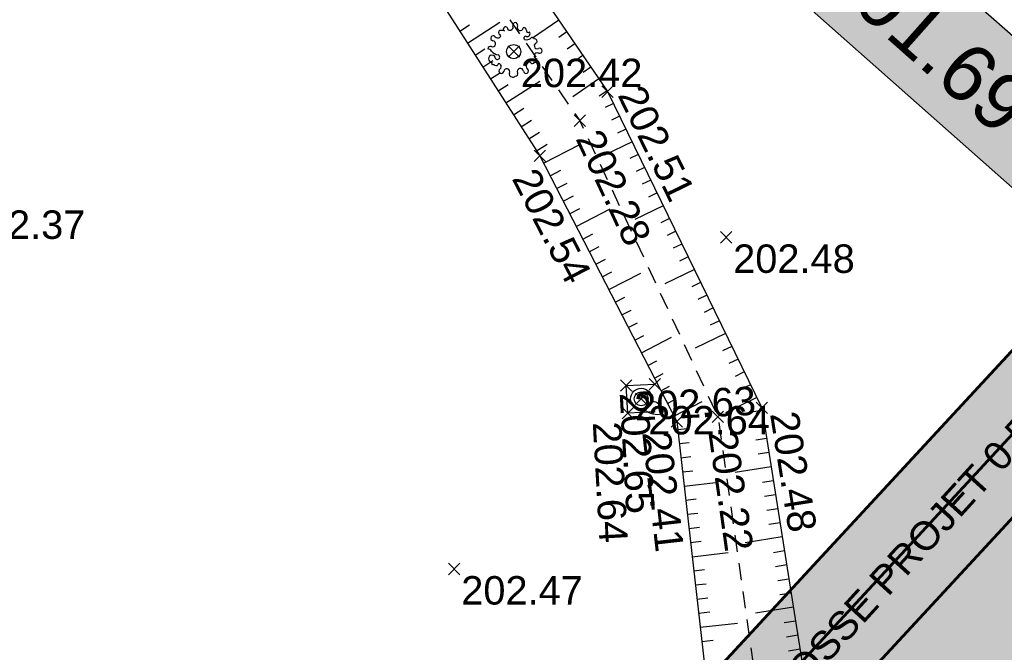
# Model space of a CAD drawing. Extents: x 1616800 to 1632437, y 2248456 to 2251974.
# Tile 110 of 256: x 1617678 to 1617713, y 2251600 to 2251622. Entities that reach past the tile are written whole.
import ezdxf
from ezdxf import colors
from ezdxf.entities.mleader import LeaderData, LeaderLine
from ezdxf.enums import TextEntityAlignment as Align
from ezdxf.math import Vec2, Vec3

# ---------------------------------------------------------------- set-up
doc = ezdxf.new("R2010")
doc.units = 0
doc.header["$LTSCALE"] = 2
doc.header["$PDMODE"] = 3
doc.header["$PDSIZE"] = 0.2
for name, pattern in [('CHEMIN', [1.5, 1, -0.5]), ('CONTINU', [0]), ('FOSSE', [0.5, 0.3, -0.2]), ('Grille', [0.4, 0.2, -0.2])]:
    doc.linetypes.add(name, pattern=pattern)
doc.layers.get('0').update_dxf_attribs({"linetype": 'CONTINUOUS'})
for name, color, linetype in [('01-PAP LOTS CONTOURS', 7, 'CONTINUOUS'), ('01-PAP- FOSSE PROJET', 5, 'CONTINUOUS'), ('01-PAP- REVET MACROLOT', 51, 'CONTINUOUS'), ('02-PAP-EP TEXTE POUR 2000°', 3, 'CONTINUOUS'), ('08-PAP RESEAU TELEPHONE PROJET', 95, 'CONTINUOUS'), ('X-PTS TOPO-TEXTE TOPOALT', 8, 'CONTINUOUS'), ('X-PTS TOPO-TOPOPOINT', 8, 'CONTINUOUS'), ('Y-FDP TOPO-CN_1_00', 8, 'FOSSE'), ('Y-FDP TOPO-TOP_AXE_FOSSE', 8, 'CONTINUOUS'), ('Y-FDP TOPO-TOP_BARBULE', 8, 'CONTINUOUS'), ('Y-FDP TOPO-TOP_DIVERS', 8, 'CONTINUOUS'), ('Y-FDP TOPO-TOP_TALUS', 8, 'CONTINUOUS'), ('Y-FDP TOPO-TOP_VEGETATION_symb', 8, 'CONTINUOUS'), ('Y-FDP TOPO-TOP_VOIRIE', 8, 'CHEMIN')]:
    doc.layers.add(name, color=color, linetype=linetype)
doc.styles.get("Standard").update_dxf_attribs({"font": 'arial.ttf'})

# ---------------------------------------------------------------- blocks, each defined once
blk = doc.blocks.new('TCPOINT')
at = {"color": 0}
blk.add_point((0, 0), dxfattribs=at)
at = {"layer": 'X-PTS TOPO-TEXTE TOPOALT'}
blk.add_attdef('ALT', text='', height=0.75, dxfattribs=at).set_placement((0.25, -0.25), align=Align.TOP_LEFT)
blk = doc.blocks.new('TCPOINT_2')
at = {"color": 0}
blk.add_point((0, 0), dxfattribs=at)
at = {"layer": 'X-PTS TOPO-TEXTE TOPOALT'}
blk.add_attdef('ALT', (0.25, 0.25), '', height=0.75, dxfattribs=at)
blk = doc.blocks.new('TCPOINT_C')
at = {"color": 0}
blk.add_point((0, 0), dxfattribs=at)
at = {"layer": 'X-PTS TOPO-TEXTE TOPOALT'}
blk.add_attdef('ALT', text='', height=0.75, dxfattribs=at).set_placement((0.5, 0.09), align=Align.MIDDLE_LEFT)
blk = doc.blocks.new('Arbre composé')
for centre, major_axis, start_param, end_param in [((-0.447, 0.666), (-0.0621, 0.0621), -0.261799, 1.722328), ((-0.44, 0.401), (-0.243, 0.243), -1.12231, -0.636034), ((-0.29, 0.794), (0.0543, 0.0543), 6.27112, 9.712496), ((-0.128, 0.856), (0.0756, 0.0756), 2.437811, 4.160139), ((-0.128, 0.856), (-0.0756, 0.0756), 2.589343, 4.311671), ((0.053, 0.929), (-0.0621, 0.0621), -0.814049, 1.170078), ((0.053, 0.929), (0.0621, 0.0621), 5.055805, 7.039932), ((0.229, 0.846), (-0.0756, 0.0756), 0.343416, 2.065744), ((0.229, 0.846), (0.0756, 0.0756), 3.63654, 5.358868), ((0.366, 0.751), (0.0611, 0.0611), 5.442007, 7.443818), ((0.509, 0.73), (0.0414, 0.0414), 2.084224, 4.724816), ((-0.72, 0.469), (-0.0621, 0.0621), 0.261799, 2.245927), ((-0.72, 0.469), (-0.0621, 0.0621), 4.560857, 6.544985), ((-0.741, 0.276), (0.0756, 0.0756), 5.235988, 6.958316), ((-0.563, 0.585), (-0.0756, 0.0756), 1.419265, 3.141593), ((-0.5, 0.551), (-0.031, 0.031), 2.648002, 5.490599), ((0.419, 0.476), (-0.0439, 0.0439), -1.123056, 1.960793), ((0.455, 0.647), (0.162, 0.162), 3.648866, 4.555851), ((0.479, 0.624), (-0.0687, 0.0687), 1.943234, 4.662706), ((0.66, 0.41), (0.0621, 0.0621), 6.021386, 8.005513), ((0.721, 0.35), (-0.0738, 0.0738), 3.545603, 5.353199), ((-0.819, 0.097), (0.0621, 0.0621), 0.372067, 2.356194), ((-0.924, -0.062), (-0.114, 0.114), 4.443451, 5.394658), ((-0.741, 0.276), (-0.0756, 0.0756), 1.942863, 3.665191), ((-0.504, 0.247), (-0.256, 0.256), 1.472466, 2.237887), ((0, 0), (0.177, 0.177), 5.497787, 11.780972), ((0.83, 0.205), (-0.0756, 0.0756), -0.67513, 1.047198), ((0.83, 0.205), (0.0756, 0.0756), 2.617994, 4.340322), ((0.908, 0.027), (0.0621, 0.0621), 5.497787, 7.481914), ((0.908, 0.027), (-0.0621, 0.0621), 1.942863, 3.926991), ((-0.761, -0.25), (-0.0867, 0.0867), 3.947739, 8.650944), ((-0.574, -0.193), (0.0595, 0.0595), 3.060826, 6.736019), ((0.83, -0.152), (0.0756, 0.0756), 2.094395, 3.816723), ((0.83, -0.152), (-0.0756, 0.0756), -1.198729, 0.523599), ((0.739, -0.292), (0.0611, 0.0611), 3.899862, 5.901673), ((-0.729, -0.409), (-0.0339, 0.0339), -0.091877, 2.941892), ((-0.625, -0.407), (-0.0621, 0.0621), 1.280346, 3.264473), ((-0.512, -0.463), (0.031, 0.031), 5.760943, 8.603541), ((-0.437, -0.685), (0.0621, 0.0621), 1.390613, 3.374741), ((-0.547, -0.525), (0.0756, 0.0756), 4.532206, 6.254534), ((-0.244, -0.712), (0.0756, 0.0756), 0.494947, 2.217275), ((-0.244, -0.712), (-0.0756, 0.0756), 3.485009, 5.207336), ((0.234, -0.699), (-0.0756, 0.0756), -0.523599, 1.198729), ((0.234, -0.699), (0.0756, 0.0756), 5.608055, 7.330383), ((0.428, -0.677), (-0.0621, 0.0621), 0.895666, 2.879793), ((0.543, -0.52), (-0.0756, 0.0756), 0, 1.722328), ((0.547, -0.454), (-0.0565, 0.0565), -1.34685, 0.669035), ((0.428, -0.677), (-0.0621, 0.0621), 2.879793, 4.863921), ((0.66, -0.334), (-0.0621, 0.0621), 1.419265, 3.403392), ((-0.437, -0.685), (0.0621, 0.0621), 3.374741, 5.358868), ((-0.068, -0.795), (0.0621, 0.0621), 1.914212, 3.89834), ((-0.018, -0.801), (0.069, 0.069), 3.361879, 4.78249), ((0.056, -0.777), (-0.0621, 0.0621), 2.356194, 4.340322)]:
    blk.add_ellipse(centre, major_axis=major_axis, ratio=1, start_param=start_param, end_param=end_param)
blk = doc.blocks.new('U013')
at = {"color": 0}
blk.add_line((0, 0), (0, 0), dxfattribs=at)
for radius in [0.375, 0.244]:
    blk.add_circle((0, 0), radius, dxfattribs=at)

msp = doc.modelspace()

# ---------------------------------------------------------------- hatches: boundary and pattern name
at = {"layer": '01-PAP- REVET MACROLOT'}
h = msp.add_hatch(color=256, dxfattribs=at)
h.dxf.hatch_style = 1
edge = h.paths.add_edge_path()
edge.add_arc((1617785.3692, 2251592.1924), 17.5, 59.33679, 77.46804)
edge.add_line((1617789.1664, 2251609.2755), (1617770.4948, 2251613.4258))
edge.add_arc((1617784.7073, 2251677.3653), 65.5, 247.742856, 257.468045, ccw=False)
edge.add_line((1617759.8982, 2251616.7454), (1617730.0229, 2251628.9721))
edge.add_line((1617730.0229, 2251628.9721), (1617729.3798, 2251628.1548))
edge.add_line((1617729.3798, 2251628.1548), (1617679.738, 2251574.4653))
edge.add_line((1617679.738, 2251574.4653), (1617738.9827, 2251533.7062))
edge.add_line((1617738.9827, 2251533.7062), (1617779.8858, 2251505.5659))
edge.add_line((1617779.8858, 2251505.5659), (1617847.8922, 2251475.7862))
edge.add_line((1617847.8922, 2251475.7862), (1617847.8927, 2251475.786))
edge.add_line((1617847.8927, 2251475.786), (1617956.6559, 2251428.8657))
edge.add_line((1617956.6559, 2251428.8657), (1617993.4116, 2251467.8292))
edge.add_arc((1617979.9544, 2251480.5238), 18.5, 316.67009, 327.72094)
edge.add_line((1617995.5954, 2251470.644), (1617990.8277, 2251495.4912))
edge.add_arc((1617979.9544, 2251480.5238), 18.5, 54.0028, 65.06299)
edge.add_line((1617987.7544, 2251497.2991), (1617954.0366, 2251512.9769))
edge.add_arc((1617986.0799, 2251581.8916), 76, 239.336785, 245.06299, ccw=False)
edge.add_line((1617947.3206, 2251516.5179), (1617794.294, 2251607.2455))

# ---------------------------------------------------------------- linework, layer by layer
at = {"layer": '01-PAP LOTS CONTOURS', "const_width": 0.1, "flags": 128}
msp.add_lwpolyline([(1617794.294, 2251607.2455, 0.079278), (1617789.1664, 2251609.2755), (1617770.4948, 2251613.4258, -0.0424596), (1617759.8982, 2251616.7454), (1617730.0229, 2251628.9721), (1617729.3798, 2251628.1548), (1617679.738, 2251574.4653), (1617738.9827, 2251533.7062), (1617779.8858, 2251505.5659), (1617847.8922, 2251475.7862), (1617847.8927, 2251475.786), (1617956.6559, 2251428.8657), (1617993.4116, 2251467.8292, 0.0482558), (1617995.5954, 2251470.644), (1617990.8277, 2251495.4912, 0.0482967), (1617987.7544, 2251497.2991), (1617954.0366, 2251512.9769, -0.0249905), (1617947.3206, 2251516.5179)], format="xyb", close=True, dxfattribs=at)
at = {"layer": 'Y-FDP TOPO-CN_1_00', "linetype": 'FOSSE', "flags": 128}
msp.add_lwpolyline([(1617700.6355, 2251608.1567), (1617700.5952, 2251608.131), (1617700.5379, 2251608.1174), (1617700.4685, 2251608.1145), (1617700.3923, 2251608.1206), (1617700.3142, 2251608.1342), (1617700.2395, 2251608.1538), (1617700.1731, 2251608.1776), (1617700.1202, 2251608.2042), (1617700.0846, 2251608.2323), (1617700.0652, 2251608.2613), (1617700.0598, 2251608.2913), (1617700.0661, 2251608.322), (1617700.0816, 2251608.3533), (1617700.1041, 2251608.3851), (1617700.1314, 2251608.4173), (1617700.161, 2251608.4496), (1617700.1911, 2251608.4817), (1617700.2218, 2251608.512), (1617700.2533, 2251608.5385), (1617700.2863, 2251608.5595), (1617700.321, 2251608.5729), (1617700.358, 2251608.5771), (1617700.3977, 2251608.5699), (1617700.4405, 2251608.5497), (1617700.4862, 2251608.5153), (1617700.5323, 2251608.4695), (1617700.5755, 2251608.4159), (1617700.6125, 2251608.3581), (1617700.6403, 2251608.2997), (1617700.6555, 2251608.2443), (1617700.655, 2251608.1954)], close=True, dxfattribs=at)
at = {"layer": 'Y-FDP TOPO-TOP_AXE_FOSSE', "linetype": 'FOSSE', "elevation": 201.34, "flags": 128}
msp.add_lwpolyline([(1617680.0736, 2251640.478), (1617689.2046, 2251630.754), (1617697.7406, 2251618.452), (1617702.5936, 2251608.039), (1617704.1356, 2251597.184, 0.0509307), (1617705.3506, 2251592.253), (1617718.5876, 2251577.438), (1617726.3416, 2251569.514)], format="xyb", dxfattribs=at)
at = {"layer": 'Y-FDP TOPO-TOP_BARBULE'}
for p, q in [((1617693.5238, 2251621.6015), (1617693.8613, 2251621.8178)), ((1617693.7937, 2251621.1806), (1617694.9308, 2251621.9095)), ((1617697.0068, 2251621.9828), (1617696.075, 2251621.3471)), ((1617697.2886, 2251621.5697), (1617697.0098, 2251621.3796)), ((1617697.5703, 2251621.1567), (1617697.2924, 2251620.9671)), ((1617694.0635, 2251620.7596), (1617694.4083, 2251620.9806)), ((1617697.8521, 2251620.7437), (1617697.5749, 2251620.5546)), ((1617694.3333, 2251620.3387), (1617694.6819, 2251620.5621)), ((1617698.1339, 2251620.3306), (1617697.8575, 2251620.1421)), ((1617694.6031, 2251619.9177), (1617694.9554, 2251620.1435)), ((1617694.8729, 2251619.4968), (1617695.2289, 2251619.7249)), ((1617695.1428, 2251619.0758), (1617696.3416, 2251619.8442)), ((1617698.4156, 2251619.9176), (1617697.4969, 2251619.2908)), ((1617698.6974, 2251619.5045), (1617698.4226, 2251619.317)), ((1617698.9214, 2251619.0579), (1617698.6342, 2251618.918)), ((1617695.4126, 2251618.6549), (1617695.7759, 2251618.8878)), ((1617699.1404, 2251618.6084), (1617698.8524, 2251618.4681)), ((1617695.6824, 2251618.2339), (1617696.0494, 2251618.4692)), ((1617695.9522, 2251617.813), (1617696.323, 2251618.0506)), ((1617699.3594, 2251618.159), (1617699.0695, 2251618.0177)), ((1617696.2221, 2251617.392), (1617696.594, 2251617.6304)), ((1617696.468, 2251616.9573), (1617697.7383, 2251617.612)), ((1617699.5784, 2251617.7095), (1617698.6059, 2251617.2356)), ((1617699.7974, 2251617.26), (1617699.5038, 2251617.1169)), ((1617696.697, 2251616.5128), (1617697.0739, 2251616.7071)), ((1617700.0165, 2251616.8105), (1617699.721, 2251616.6665)), ((1617696.9261, 2251616.0684), (1617697.2987, 2251616.2604)), ((1617700.2355, 2251616.361), (1617699.9381, 2251616.2161)), ((1617697.1551, 2251615.6239), (1617697.5235, 2251615.8138)), ((1617700.4545, 2251615.9116), (1617700.1553, 2251615.7658)), ((1617697.3842, 2251615.1795), (1617697.7483, 2251615.3672)), ((1617697.6132, 2251614.7351), (1617698.8128, 2251615.3533)), ((1617700.6735, 2251615.4621), (1617699.6699, 2251614.973)), ((1617700.8925, 2251615.0126), (1617700.5896, 2251614.865)), ((1617697.8423, 2251614.2906), (1617698.1979, 2251614.4739)), ((1617701.1116, 2251614.5631), (1617700.8067, 2251614.4146)), ((1617701.3306, 2251614.1137), (1617701.0239, 2251613.9642)), ((1617698.0713, 2251613.8462), (1617698.4227, 2251614.0273)), ((1617698.3004, 2251613.4017), (1617698.6475, 2251613.5806)), ((1617701.5496, 2251613.6642), (1617701.241, 2251613.5138)), ((1617698.5294, 2251612.9573), (1617698.8724, 2251613.134)), ((1617698.7585, 2251612.5128), (1617699.8874, 2251613.0946)), ((1617701.7686, 2251613.2147), (1617700.7339, 2251612.7105)), ((1617701.9876, 2251612.7652), (1617701.6754, 2251612.613)), ((1617698.9875, 2251612.0684), (1617699.322, 2251612.2407)), ((1617702.2067, 2251612.3157), (1617701.8925, 2251612.1627)), ((1617699.2166, 2251611.6239), (1617699.5468, 2251611.7941)), ((1617702.4257, 2251611.8663), (1617702.1097, 2251611.7123)), ((1617699.4457, 2251611.1795), (1617699.7716, 2251611.3474)), ((1617702.6447, 2251611.4168), (1617702.3268, 2251611.2619)), ((1617702.8637, 2251610.9673), (1617701.7979, 2251610.4479)), ((1617699.6747, 2251610.735), (1617699.9964, 2251610.9008)), ((1617699.9038, 2251610.2906), (1617700.962, 2251610.8359)), ((1617703.0827, 2251610.5178), (1617702.7611, 2251610.3611)), ((1617700.1328, 2251609.8461), (1617700.446, 2251610.0075)), ((1617703.3018, 2251610.0683), (1617702.9783, 2251609.9107)), ((1617703.5208, 2251609.6189), (1617703.1954, 2251609.4603)), ((1617700.3619, 2251609.4017), (1617700.6709, 2251609.5609)), ((1617700.5909, 2251608.9572), (1617700.8957, 2251609.1143)), ((1617703.7398, 2251609.1694), (1617703.4126, 2251609.0099)), ((1617700.82, 2251608.5128), (1617701.1205, 2251608.6676)), ((1617701.049, 2251608.0683), (1617702.0366, 2251608.5773)), ((1617703.9588, 2251608.7199), (1617702.8619, 2251608.1854)), ((1617704.152, 2251608.2623), (1617703.7787, 2251608.2032)), ((1617701.179, 2251607.5938), (1617701.5281, 2251607.6335)), ((1617704.2302, 2251607.7684), (1617703.8551, 2251607.709)), ((1617704.3084, 2251607.2746), (1617703.9314, 2251607.2149)), ((1617701.2355, 2251607.097), (1617701.5879, 2251607.1371)), ((1617701.292, 2251606.6002), (1617701.6477, 2251606.6407)), ((1617704.3866, 2251606.7808), (1617704.0077, 2251606.7207)), ((1617701.3484, 2251606.1034), (1617701.7075, 2251606.1442)), ((1617704.4648, 2251606.2869), (1617703.1955, 2251606.0859)), ((1617704.5431, 2251605.7931), (1617704.1604, 2251605.7325)), ((1617701.4049, 2251605.6066), (1617702.6128, 2251605.7439)), ((1617701.4614, 2251605.1098), (1617701.8271, 2251605.1514)), ((1617704.6213, 2251605.2992), (1617704.2367, 2251605.2383)), ((1617704.6995, 2251604.8054), (1617704.313, 2251604.7442)), ((1617701.5178, 2251604.613), (1617701.8869, 2251604.655)), ((1617701.5743, 2251604.1162), (1617701.9467, 2251604.1585)), ((1617704.7777, 2251604.3115), (1617704.3893, 2251604.25)), ((1617704.8559, 2251603.8177), (1617703.5551, 2251603.6116)), ((1617701.6308, 2251603.6194), (1617702.0065, 2251603.6621)), ((1617701.6872, 2251603.1226), (1617702.9506, 2251603.2662)), ((1617704.9341, 2251603.3238), (1617704.542, 2251603.2617)), ((1617701.7437, 2251602.6258), (1617702.1261, 2251602.6693)), ((1617705.0124, 2251602.83), (1617704.6183, 2251602.7676)), ((1617705.0906, 2251602.3362), (1617704.6946, 2251602.2734)), ((1617701.8002, 2251602.129), (1617702.1859, 2251602.1729)), ((1617701.8566, 2251601.6322), (1617702.2457, 2251601.6764)), ((1617705.1688, 2251601.8423), (1617704.771, 2251601.7793)), ((1617705.247, 2251601.3485), (1617703.9146, 2251601.1374)), ((1617701.9131, 2251601.1354), (1617702.3055, 2251601.18)), ((1617701.9696, 2251600.6386), (1617703.2885, 2251600.7885)), ((1617705.3252, 2251600.8546), (1617704.9236, 2251600.791)), ((1617705.4035, 2251600.3608), (1617704.9999, 2251600.2969)), ((1617702.026, 2251600.1418), (1617702.4251, 2251600.1872)), ((1617705.4817, 2251599.8669), (1617705.0763, 2251599.8027))]:
    msp.add_line(p, q, dxfattribs=at)
at = {"layer": 'Y-FDP TOPO-TOP_TALUS', "linetype": 'CONTINU', "elevation": 201.34, "flags": 128}
for points in [[(1617678.8396, 2251641.078), (1617681.8976, 2251641.123), (1617690.2756, 2251631.85), (1617698.7196, 2251619.472), (1617704.1376, 2251608.353), (1617705.7826, 2251597.967, 0.0344161), (1617706.8936, 2251593.103), (1617720.3936, 2251578.322), (1617727.7586, 2251571.426)], [(1617678.8396, 2251641.078), (1617680.0216, 2251638.905), (1617688.1386, 2251630.003), (1617696.3336, 2251617.218), (1617701.1466, 2251607.879), (1617702.4126, 2251596.741, 0.0896478), (1617704.1156, 2251591.053), (1617717.0766, 2251576.503), (1617725.1116, 2251567.205)]]:
    msp.add_lwpolyline(points, format="xyb", dxfattribs=at)
at = {"layer": 'Y-FDP TOPO-TOP_VOIRIE', "linetype": 'CHEMIN', "elevation": 201.34, "flags": 128}
msp.add_lwpolyline([(1617699.4296, 2251608.164), (1617699.3746, 2251609.144), (1617700.3756, 2251609.192), (1617700.4301, 2251608.2202)], close=True, dxfattribs=at)

# ---------------------------------------------------------------- block references
at = {"layer": 'X-PTS TOPO-TOPOPOINT'}
ref = msp.add_blockref('TCPOINT', (1617695.4186, 2251620.881, 202.42), dxfattribs=at)
ref.add_attrib('ALT', '202.42', dxfattribs={"layer": 'X-PTS TOPO-TEXTE TOPOALT', "height": 1, "rotation": 0}).set_placement((1617695.6686, 2251620.631, 202.42), align=Align.TOP_LEFT)
ref = msp.add_blockref('TCPOINT_2', (1617698.7196, 2251619.472, 202.51), dxfattribs=dict(at, rotation=295.9787718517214))
ref.add_attrib('ALT', '202.51', (1617699.0538, 2251619.3568, 202.51), dxfattribs={"layer": 'X-PTS TOPO-TEXTE TOPOALT', "height": 1, "rotation": 295.97877})
ref = msp.add_blockref('TCPOINT_C', (1617697.7406, 2251618.452, 202.28), dxfattribs=dict(at, rotation=294.9879692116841))
ref.add_attrib('ALT', '202.28', dxfattribs={"layer": 'X-PTS TOPO-TEXTE TOPOALT', "height": 1, "rotation": 294.98797}).set_placement((1617698.0334, 2251618.0368, 202.28), align=Align.MIDDLE_LEFT)
ref = msp.add_blockref('TCPOINT', (1617696.3336, 2251617.218, 202.54), dxfattribs=dict(at, rotation=297.2650241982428))
ref.add_attrib('ALT', '202.54', dxfattribs={"layer": 'X-PTS TOPO-TEXTE TOPOALT', "height": 1, "rotation": 297.26502}).set_placement((1617696.2259, 2251616.8813, 202.54), align=Align.TOP_LEFT)
ref = msp.add_blockref('TCPOINT', (1617675.8456, 2251615.546, 202.37), dxfattribs=at)
ref.add_attrib('ALT', '202.37', dxfattribs={"layer": 'X-PTS TOPO-TEXTE TOPOALT', "height": 1, "rotation": 0}).set_placement((1617676.0956, 2251615.296, 202.37), align=Align.TOP_LEFT)
ref = msp.add_blockref('TCPOINT', (1617702.8806, 2251614.35, 202.48), dxfattribs=at)
ref.add_attrib('ALT', '202.48', dxfattribs={"layer": 'X-PTS TOPO-TEXTE TOPOALT', "height": 1, "rotation": 360}).set_placement((1617703.1306, 2251614.1, 202.48), align=Align.TOP_LEFT)
ref = msp.add_blockref('TCPOINT', (1617700.3756, 2251609.192, 202.65), dxfattribs=dict(at, rotation=273.2122097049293))
ref.add_attrib('ALT', '202.65', dxfattribs={"layer": 'X-PTS TOPO-TEXTE TOPOALT', "height": 1, "rotation": 273.21221}).set_placement((1617700.14, 2251608.9284, 202.65), align=Align.TOP_LEFT)
ref = msp.add_blockref('TCPOINT', (1617699.3746, 2251609.144, 202.63), dxfattribs=dict(at, rotation=2.745347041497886))
ref.add_attrib('ALT', '202.63', dxfattribs={"layer": 'X-PTS TOPO-TEXTE TOPOALT', "height": 1, "rotation": 2.74535}).set_placement((1617699.6363, 2251608.9063, 202.63), align=Align.TOP_LEFT)
ref = msp.add_blockref('TCPOINT', (1617699.8986, 2251608.671, 202.64), dxfattribs=at)
ref.add_attrib('ALT', '202.64', dxfattribs={"layer": 'X-PTS TOPO-TEXTE TOPOALT', "height": 1, "rotation": 0}).set_placement((1617700.1486, 2251608.421, 202.64), align=Align.TOP_LEFT)
ref = msp.add_blockref('TCPOINT_2', (1617704.1376, 2251608.353, 202.48), dxfattribs=dict(at, rotation=279.0001032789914))
ref.add_attrib('ALT', '202.48', (1617704.4236, 2251608.1452, 202.48), dxfattribs={"layer": 'X-PTS TOPO-TEXTE TOPOALT', "height": 1, "rotation": 279.0001})
ref = msp.add_blockref('TCPOINT', (1617699.4296, 2251608.164, 202.64), dxfattribs=dict(at, rotation=273.2122097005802))
ref.add_attrib('ALT', '202.64', dxfattribs={"layer": 'X-PTS TOPO-TEXTE TOPOALT', "height": 1, "rotation": 273.21221}).set_placement((1617699.194, 2251607.9004, 202.64), align=Align.TOP_LEFT)
ref = msp.add_blockref('TCPOINT_C', (1617702.5936, 2251608.039, 202.22), dxfattribs=dict(at, rotation=278.0850206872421))
ref.add_attrib('ALT', '202.22', dxfattribs={"layer": 'X-PTS TOPO-TEXTE TOPOALT', "height": 1, "rotation": 278.08502}).set_placement((1617702.753, 2251607.5566, 202.22), align=Align.MIDDLE_LEFT)
ref = msp.add_blockref('TCPOINT', (1617701.1466, 2251607.879, 202.41), dxfattribs=dict(at, rotation=276.4846895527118))
ref.add_attrib('ALT', '202.41', dxfattribs={"layer": 'X-PTS TOPO-TEXTE TOPOALT', "height": 1, "rotation": 276.48469}).set_placement((1617700.9264, 2251607.6024, 202.41), align=Align.TOP_LEFT)
ref = msp.add_blockref('TCPOINT', (1617693.3256, 2251602.689, 202.47), dxfattribs=at)
ref.add_attrib('ALT', '202.47', dxfattribs={"layer": 'X-PTS TOPO-TEXTE TOPOALT', "height": 1, "rotation": 0}).set_placement((1617693.5756, 2251602.439, 202.47), align=Align.TOP_LEFT)
at = {"layer": 'Y-FDP TOPO-TOP_DIVERS', "color": 6}
msp.add_blockref('U013', (1617699.8986, 2251608.671, 201.34), dxfattribs=at)
at = {"layer": 'Y-FDP TOPO-TOP_VEGETATION_symb'}
msp.add_blockref('Arbre composé', (1617695.4186, 2251620.881, 201.34), dxfattribs=at)

# ---------------------------------------------------------------- texts
at = {"layer": '01-PAP- FOSSE PROJET', "insert": (1617704.3795, 2251598.5779), "char_height": 1, "attachment_point": 1, "rotation": 47.65438, "bg_fill": 1, "box_fill_scale": 1.5, "bg_fill_color": 255, "bg_fill_transparency": 0}
msp.add_mtext_dynamic_manual_height_columns('FOSSE PROJET 0.5%==>', width=17.367304, gutter_width=12.5, heights=[0], dxfattribs=at)
at = {"layer": '02-PAP-EP TEXTE POUR 2000°', "insert": (1617703.9244, 2251628.1009, 199.9526), "char_height": 2, "attachment_point": 1, "rotation": 318.43714, "bg_fill": 17, "box_fill_scale": 1.5, "bg_fill_color": 255, "bg_fill_transparency": 0}
msp.add_mtext_dynamic_manual_height_columns('fe : 201.69', width=15.35296, gutter_width=12.5, heights=[0], dxfattribs=at)

# ---------------------------------------------------------------- next in the draw order: leaders
at = {"layer": '08-PAP RESEAU TELEPHONE PROJET'}
ml = msp.add_multileader_mtext('Standard', dxfattribs=at)
ml.set_content('BRANCHEMENT 2Ø25/28 TELEPHONE POUR POSTE DE TRANSFORMATION', color=256)
ml.set_leader_properties()
ml.build(insert=Vec2(0, 0))
ml.multileader.update_dxf_attribs({"text_right_attachment_type": 6, "dogleg_length": 0.36, "arrow_head_size": 3, "scale": 0.5})
ctx = ml.context
ctx.base_point, ctx.scale, ctx.char_height, ctx.arrow_head_size, ctx.landing_gap_size, ctx.plane_origin, ctx.plane_x_axis, ctx.plane_y_axis = Vec3(1617662.7541, 2251645.7391, 404.9802), 0.5, 3, 3, 1, Vec3(1617419.8994, 2252013.0007, 404.9802), Vec3(0.7549808, -0.6557469), Vec3(0.6557469, 0.7549808)
ctx.right_attachment = 6
notes = []
notes.append((ctx, [(0, (1, 1, 0), (1617653.1943, 2251654.0424, 404.9802), (0.7549808, -0.6557469), 12.6623, [(0, [(1617649.8544, 2251666.1617, 404.9802)], 0, [])])]))
ctx.mtext.insert, ctx.mtext.text_direction, ctx.mtext.rotation, ctx.mtext.width, ctx.mtext.defined_height, ctx.mtext.flow_direction = Vec3(1617664.5095, 2251646.2351, 404.9802), Vec3(0.7549808, -0.6557469), 5.5680138, 49.003195, 24.5487, 5
ctx.mtext.has_bg_fill, ctx.mtext.bg_color, ctx.mtext.bg_scale_factor, ctx.mtext.bg_transparency, ctx.mtext.use_window_bg_color = 1, -1027028792, 1.5, 0, 1
for ctx, leaders in notes:
    for number, flags, end, landing, length, lines in leaders:
        leader = LeaderData()
        leader.index, (leader.has_last_leader_line, leader.has_dogleg_vector, leader.attachment_direction) = number, flags
        leader.last_leader_point, leader.dogleg_vector, leader.dogleg_length = Vec3(end), Vec3(landing), length
        for number, points, colour, breaks in lines:
            line = LeaderLine()
            line.index, line.vertices, line.color, line.breaks = number, Vec3.list(points), colors.encode_raw_color(colour), breaks
            leader.lines.append(line)
        ctx.leaders.append(leader)

# ---------------------------------------------------------------- next in the draw order: linework, layer by layer
at = {"layer": '01-PAP- FOSSE PROJET', "linetype": 'CONTINU', "const_width": 0.1, "flags": 128}
msp.add_lwpolyline([(1617730.1045, 2251628.9387), (1617682.0904, 2251577.0095, 0.4569369), (1617682.5927, 2251572.5013), (1617735.3747, 2251536.1885), (1617735.3199, 2251535.8929)], format="xyb", dxfattribs=at)
at = {"layer": '01-PAP- FOSSE PROJET', "linetype": 'Grille', "const_width": 0.1, "flags": 128}
msp.add_lwpolyline([(1617732.0807, 2251628.13), (1617684.343, 2251576.4998, 0.4569369), (1617684.6779, 2251573.4943), (1617737.5778, 2251537.1004), (1617737.1755, 2251534.93)], format="xyb", dxfattribs=at)
at = {"layer": '01-PAP- FOSSE PROJET', "linetype": 'CONTINU', "const_width": 0.1, "flags": 128}
msp.add_lwpolyline([(1617734.0568, 2251627.3212), (1617685.8115, 2251575.142), (1617739.7809, 2251538.0123), (1617738.9827, 2251533.7062)], dxfattribs=at)

doc.saveas('drawing.dxf')
